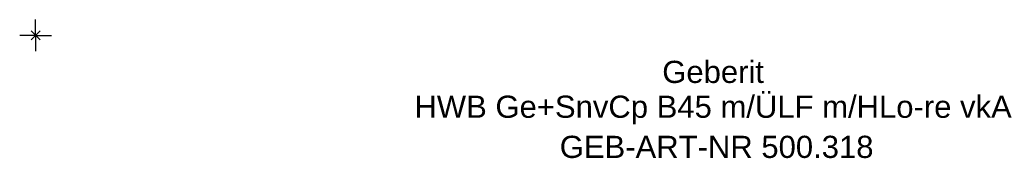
# Model space of a CAD drawing. Header units: millimetres. Extents: x -2 to 250, y -19 to 850.
# Tile 1 of 2: x -2 to 153, y -19 to 2. Entities that reach past the tile are written whole.
import ezdxf
from ezdxf.enums import TextEntityAlignment as Align

# ---------------------------------------------------------------- set-up
doc = ezdxf.new("R2010")
doc.units = ezdxf.units.MM
doc.layers.get('0').update_dxf_attribs({"linetype": 'CONTINUOUS'})
for name, color, linetype, lineweight in [('Arbeitspunkt(DIN)', 7, 'CONTINUOUS', 25), ('GEB-ART-NR', 1, 'CONTINUOUS', 18), ('GEB-BEZUG', 2, 'CONTINUOUS', 25), ('GEB-TEXT', 5, 'CONTINUOUS', 18)]:
    doc.layers.add(name, color=color, linetype=linetype, lineweight=lineweight)
doc.styles.get("Standard").update_dxf_attribs({"font": 'arial.ttf'})

# ---------------------------------------------------------------- blocks, each defined once
blk = doc.blocks.new('Einfügepunkt')
at = {"layer": 'GEB-BEZUG'}
for p, q in [((-0.71, -0.71), (0.71, 0.71)), ((-0.71, 0.71), (0.71, -0.71))]:
    blk.add_line(p, q, dxfattribs=at)

msp = doc.modelspace()

# ---------------------------------------------------------------- linework, layer by layer
at = {"layer": 'Arbeitspunkt(DIN)', "ltscale": 25}
for q in [(0, 2.5), (-2.5, 0), (0, -2.5), (2.5, 0)]:
    msp.add_line((0, 0), q, dxfattribs=at)

# ---------------------------------------------------------------- block references
at = {"ltscale": 25}
msp.add_blockref('Einfügepunkt', (0, 0), dxfattribs=at)

# ---------------------------------------------------------------- texts
at = {"layer": 'GEB-ART-NR'}
msp.add_text('GEB-ART-NR 500.318', height=3.5, dxfattribs=at).set_placement((107.33, -19.34), align=Align.CENTER)
at = {"layer": 'GEB-TEXT'}
for s, p in [('Geberit', (106.78, -7.5)), ('HWB Ge+SnvCp B45 m/ÜLF m/HLo-re vkA', (106.78, -13))]:
    msp.add_text(s, height=3.5, dxfattribs=at).set_placement(p, align=Align.CENTER)

doc.saveas('drawing.dxf')
